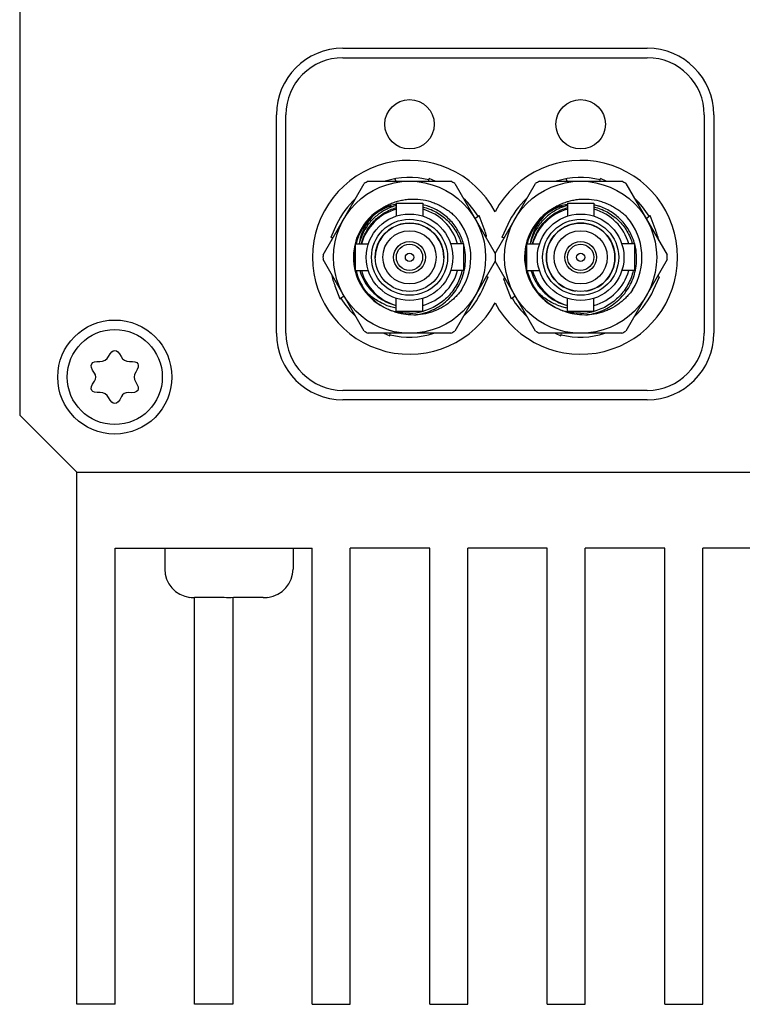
# Model space of a CAD drawing. Header units: millimetres. Extents: x 756 to 1110, y 56 to 256.
# Tile 2 of 9: x 1024 to 1062, y 101 to 153. Entities that reach past the tile are written whole.
import ezdxf

# ---------------------------------------------------------------- set-up
doc = ezdxf.new("R2010")
doc.units = ezdxf.units.MM
doc.header["$LTSCALE"] = 16.335
doc.layers.add('D-01-35-26-0DXF_CONTINUOUS_LINE', color=7, linetype='CONTINUOUS')

msp = doc.modelspace()

# ---------------------------------------------------------------- linework, layer by layer
at = {"layer": 'D-01-35-26-0DXF_CONTINUOUS_LINE', "linetype": 'Continuous', "lineweight": 30}
for p, q in [((1023.947, 202.492), (1023.947, 132.492)), ((1040.947, 151.792), (1056.947, 151.792)), ((1040.947, 151.292), (1056.947, 151.292)), ((1037.447, 136.792), (1037.447, 148.292)), ((1037.947, 136.792), (1037.947, 148.292)), ((1059.947, 148.292), (1059.947, 136.792)), ((1060.447, 148.292), (1060.447, 136.792)), ((1039.899, 140.914), (1042.067, 144.67)), ((1042.279, 144.792), (1046.616, 144.792)), ((1043.738, 144.792), (1043.682, 144.922)), ((1045.459, 144.792), (1045.483, 144.931)), ((1045.792, 144.792), (1045.483, 144.931)), ((1046.827, 144.67), (1048.947, 140.998)), ((1048.947, 140.998), (1051.067, 144.67)), ((1051.279, 144.792), (1055.616, 144.792)), ((1052.738, 144.792), (1052.682, 144.922)), ((1054.459, 144.792), (1054.483, 144.931)), ((1054.792, 144.792), (1054.483, 144.931)), ((1055.827, 144.67), (1057.996, 140.914)), ((1043.747, 143.642), (1045.147, 143.642)), ((1043.747, 143.642), (1043.747, 142.957)), ((1045.147, 143.642), (1045.147, 142.957)), ((1052.747, 143.642), (1054.147, 143.642)), ((1052.747, 143.642), (1052.747, 142.957)), ((1054.147, 143.642), (1054.147, 142.957)), ((1042.978, 143.338), (1042.968, 143.354)), ((1043.395, 143.467), (1043.587, 143.467)), ((1043.447, 143.415), (1043.445, 143.414)), ((1043.447, 143.414), (1043.445, 143.413)), ((1045.454, 143.467), (1045.447, 143.469)), ((1045.454, 143.468), (1045.448, 143.47)), ((1047.888, 142.833), (1048.106, 142.986)), ((1048.371, 142.289), (1048.106, 142.986)), ((1051.978, 143.338), (1051.968, 143.354)), ((1052.395, 143.467), (1052.587, 143.467)), ((1056.888, 142.833), (1057.106, 142.987)), ((1057.371, 142.289), (1057.106, 142.987)), ((1040.614, 142.509), (1040.308, 141.827)), ((1049.614, 142.509), (1049.308, 141.827)), ((1048.371, 142.289), (1048.373, 142.286)), ((1057.371, 142.289), (1057.373, 142.286)), ((1040.416, 141.809), (1040.308, 141.827)), ((1041.597, 141.492), (1042.283, 141.492)), ((1041.597, 141.492), (1041.597, 140.092)), ((1047.297, 141.492), (1046.612, 141.492)), ((1047.297, 140.092), (1047.297, 141.492)), ((1049.416, 141.809), (1049.308, 141.827)), ((1050.597, 141.492), (1051.283, 141.492)), ((1050.597, 141.492), (1050.597, 140.092)), ((1056.297, 141.492), (1055.612, 141.492)), ((1056.297, 140.092), (1056.297, 141.492)), ((1048.947, 140.998), (1048.947, 140.586)), ((1042.067, 136.914), (1039.899, 140.67)), ((1048.947, 140.586), (1046.827, 136.914)), ((1051.067, 136.914), (1048.947, 140.586)), ((1057.996, 140.67), (1055.827, 136.914)), ((1041.597, 140.092), (1042.283, 140.092)), ((1047.297, 140.092), (1046.612, 140.092)), ((1050.597, 140.092), (1051.283, 140.092)), ((1056.297, 140.092), (1055.612, 140.092)), ((1048.279, 139.073), (1048.586, 139.757)), ((1048.479, 139.775), (1048.586, 139.757)), ((1057.279, 139.073), (1057.586, 139.757)), ((1057.479, 139.775), (1057.586, 139.757)), ((1040.523, 139.295), (1040.522, 139.298)), ((1040.523, 139.295), (1040.788, 138.598)), ((1047.182, 139.083), (1047.177, 139.075)), ((1047.182, 139.083), (1047.177, 139.075)), ((1047.182, 139.083), (1047.181, 139.081)), ((1047.182, 139.083), (1047.181, 139.081)), ((1049.523, 139.295), (1049.522, 139.298)), ((1049.523, 139.295), (1049.788, 138.598)), ((1056.182, 139.083), (1056.177, 139.075)), ((1056.182, 139.083), (1056.177, 139.075)), ((1056.182, 139.083), (1056.181, 139.081)), ((1056.182, 139.083), (1056.181, 139.081)), ((1041.007, 138.751), (1040.788, 138.598)), ((1043.747, 137.942), (1043.747, 138.627)), ((1045.147, 137.942), (1045.147, 138.627)), ((1050.007, 138.751), (1049.788, 138.598)), ((1052.747, 137.942), (1052.747, 138.627)), ((1054.147, 137.942), (1054.147, 138.627)), ((1045.147, 137.942), (1043.747, 137.942)), ((1045.447, 137.863), (1045.447, 137.932)), ((1054.147, 137.942), (1052.747, 137.942)), ((1054.509, 137.881), (1054.507, 137.956)), ((1046.616, 136.792), (1042.279, 136.792)), ((1043.102, 136.792), (1043.412, 136.653)), ((1043.412, 136.653), (1043.436, 136.792)), ((1055.616, 136.792), (1051.279, 136.792)), ((1052.102, 136.792), (1052.412, 136.653)), ((1052.412, 136.653), (1052.436, 136.792)), ((1056.947, 133.792), (1040.947, 133.792)), ((1056.947, 133.292), (1040.947, 133.292)), ((1023.947, 132.492), (1026.947, 129.492)), ((1026.947, 129.492), (1096.947, 129.492)), ((1026.947, 101.492), (1026.947, 129.492)), ((1028.967, 125.492), (1039.327, 125.492)), ((1028.967, 101.492), (1028.967, 125.492)), ((1031.572, 125.492), (1031.572, 124.392)), ((1038.322, 125.492), (1038.322, 124.392)), ((1039.327, 101.492), (1039.327, 125.492)), ((1045.507, 125.492), (1041.327, 125.492)), ((1041.327, 101.492), (1041.327, 125.492)), ((1045.507, 101.492), (1045.507, 125.492)), ((1051.687, 125.492), (1047.507, 125.492)), ((1047.507, 101.492), (1047.507, 125.492)), ((1051.687, 101.492), (1051.687, 125.492)), ((1057.867, 125.492), (1053.687, 125.492)), ((1053.687, 101.492), (1053.687, 125.492)), ((1057.867, 101.492), (1057.867, 125.492)), ((1064.047, 125.492), (1059.867, 125.492)), ((1059.867, 101.492), (1059.867, 125.492)), ((1032.899, 122.902), (1032.9, 122.91)), ((1034.447, 122.892), (1033.14, 122.892)), ((1033.147, 101.492), (1033.147, 122.892)), ((1034.447, 122.892), (1034.447, 122.91)), ((1035.147, 122.903), (1035.147, 101.492)), ((1035.447, 122.91), (1035.447, 122.892)), ((1036.754, 122.892), (1035.447, 122.892)), ((1036.994, 122.91), (1036.995, 122.902)), ((1028.967, 101.492), (1026.947, 101.492)), ((1035.147, 101.492), (1033.147, 101.492)), ((1039.327, 101.492), (1041.327, 101.492)), ((1045.507, 101.492), (1047.507, 101.492)), ((1051.687, 101.492), (1053.687, 101.492)), ((1057.867, 101.492), (1059.867, 101.492))]:
    msp.add_line(p, q, dxfattribs=at)
for centre, radius in [((1044.447, 147.792), 1.3), ((1053.447, 147.792), 1.3), ((1044.447, 140.792), 4), ((1053.447, 140.792), 4), ((1044.447, 140.792), 2.275), ((1044.447, 140.792), 2.275), ((1053.447, 140.792), 2.275), ((1053.447, 140.792), 2.275), ((1044.447, 140.792), 2), ((1044.447, 140.792), 2), ((1044.447, 140.792), 1.8), ((1053.447, 140.792), 2), ((1053.447, 140.792), 2), ((1053.447, 140.792), 1.8), ((1044.447, 140.792), 1.4), ((1044.447, 140.792), 1.4), ((1053.447, 140.792), 1.4), ((1053.447, 140.792), 1.4), ((1044.447, 140.792), 0.835), ((1044.447, 140.792), 0.835), ((1044.447, 140.792), 0.69), ((1044.447, 140.792), 0.69), ((1053.447, 140.792), 0.835), ((1053.447, 140.792), 0.835), ((1053.447, 140.792), 0.69), ((1053.447, 140.792), 0.69), ((1044.447, 140.792), 0.22), ((1044.447, 140.792), 0.22), ((1053.447, 140.792), 0.22), ((1053.447, 140.792), 0.22), ((1028.947, 134.492), 3), ((1028.947, 134.492), 2.5)]:
    msp.add_circle(centre, radius, dxfattribs=at)
for centre, radius, start, end in [((1040.947, 148.292), 3.5, 90, 180), ((1056.947, 148.292), 3.5, 0, 90), ((1040.947, 148.292), 3, 90, 180), ((1056.947, 148.292), 3, 0, 90), ((1044.447, 140.792), 5.1, 28.0728, 331.9274), ((1053.447, 140.792), 5.1, 208.0728, 151.9274), ((1044.447, 140.792), 4.55, 118.4636, 121.5366), ((1044.447, 140.792), 4.2, 75.9, 107.742), ((1044.447, 140.792), 4.55, 58.4636, 61.5366), ((1053.447, 140.792), 4.55, 118.4636, 121.5366), ((1053.447, 140.792), 4.2, 75.9, 107.742), ((1053.447, 140.792), 4.55, 58.4636, 61.5366), ((1044.447, 140.792), 4.2, 132.2556, 155.8632), ((1044.175, 140.811), 2.796, 105.0924, 115.3592), ((1044.175, 140.811), 2.796, 98.7935, 105.0818), ((1044.522, 140.79), 2.836, 105.8627, 109.2567), ((1044.521, 140.795), 2.831, 70.8977, 77.2184), ((1044.447, 140.792), 4.2, 30.9, 47.7519), ((1053.447, 140.792), 4.2, 132.2556, 155.8632), ((1053.176, 140.809), 2.798, 106.3128, 115.3578), ((1053.175, 140.811), 2.796, 98.7945, 106.2989), ((1053.522, 140.79), 2.836, 105.8627, 109.2553), ((1053.522, 140.798), 2.828, 72.1091, 77.2211), ((1053.519, 140.789), 2.838, 70.7613, 72.1098), ((1053.447, 140.792), 4.2, 30.9, 47.7519), ((1044.447, 140.792), 2.95, 120.0001, 246.6736), ((1044.447, 140.792), 2.9, 131.1425, 166.0291), ((1044.447, 140.792), 2.625, 105.4725, 164.5294), ((1044.447, 140.792), 2.625, 105.4676, 164.5334), ((1044.519, 140.799), 2.826, 112.8852, 117.5071), ((1044.518, 140.801), 2.825, 112.3333, 112.8842), ((1044.521, 140.795), 2.831, 109.2566, 112.2847), ((1044.447, 140.792), 2.625, 15.4702, 74.5281), ((1044.447, 140.792), 2.625, 15.4669, 74.5338), ((1044.518, 140.787), 2.84, 70.2791, 70.76), ((1046.78, 144.866), 2.3, 303.5542, 305.2121), ((1053.447, 140.792), 2.95, 120.0001, 246.6736), ((1053.447, 140.792), 2.9, 131.1425, 166.0291), ((1053.447, 140.792), 2.625, 105.4725, 164.5289), ((1053.447, 140.792), 2.625, 105.4672, 164.5334), ((1053.519, 140.8), 2.826, 113.5379, 117.8398), ((1053.52, 140.796), 2.83, 109.2548, 113.535), ((1053.447, 140.792), 2.625, 15.4707, 74.5281), ((1053.447, 140.792), 2.625, 15.4669, 74.5334), ((1053.518, 140.787), 2.84, 70.2796, 70.7614), ((1044.447, 140.792), 1.8, 359.143, 180.8573), ((1044.447, 140.792), 3.225, 327.9897, 40.2501), ((1053.447, 140.792), 1.8, 278.8151, 261.1872), ((1053.447, 140.792), 3.225, 327.9897, 40.2501), ((1044.447, 140.792), 4.2, 16.114, 20.8364), ((1053.447, 140.792), 5.1, 166.7873, 168.0715), ((1053.447, 140.792), 4.2, 12.2582, 20.8364), ((1044.447, 140.792), 4.2, 165.9, 167.7418), ((1044.447, 140.792), 4.55, 178.4636, 181.5366), ((1044.447, 140.792), 2.9, 169.4089, 190.5912), ((1053.447, 140.792), 2.9, 169.4089, 190.5912), ((1053.447, 140.792), 4.55, 358.4636, 1.5366), ((1044.447, 140.792), 4.2, 192.2582, 200.8364), ((1044.447, 140.792), 2.9, 193.9712, 205.5876), ((1044.447, 140.792), 2.625, 195.4753, 254.5281), ((1044.447, 140.792), 2.625, 195.4669, 254.5324), ((1044.447, 140.792), 2.625, 285.4725, 344.5244), ((1044.447, 140.792), 2.625, 285.4662, 344.5334), ((1053.447, 140.792), 2.9, 193.9712, 205.5876), ((1053.447, 140.792), 2.625, 195.4748, 254.5281), ((1053.447, 140.792), 2.625, 195.4669, 254.5329), ((1053.447, 140.792), 2.625, 285.4725, 344.5249), ((1053.447, 140.792), 2.625, 285.4666, 344.5334), ((1053.447, 140.792), 4.2, 345.9, 347.7418), ((1048.974, 142.008), 2.285, 257.5109, 260.2168), ((1044.447, 140.792), 5.1, 346.7873, 348.0715), ((1053.447, 140.792), 4.2, 196.114, 200.8364), ((1044.447, 140.792), 4.2, 312.2555, 335.8449), ((1053.447, 140.792), 4.2, 312.2555, 335.8449), ((1042.115, 136.718), 2.3, 123.5542, 125.2121), ((1044.447, 140.792), 4.2, 210.9, 227.7519), ((1053.447, 140.792), 4.2, 210.9, 227.7519), ((1044.182, 140.796), 2.696, 248.4341, 254.3181), ((1044.66, 140.802), 3.05, 243.0809, 247.8008), ((1044.178, 140.782), 2.681, 254.3196, 260.7556), ((1044.383, 140.762), 2.914, 271.2628, 284.6344), ((1053.182, 140.796), 2.696, 248.5856, 255.5675), ((1053.66, 140.802), 3.05, 243.0809, 247.8008), ((1053.177, 140.779), 2.678, 255.572, 260.7586), ((1053.383, 140.762), 2.914, 271.2628, 284.6326), ((1053.373, 140.793), 3.056, 276.3658, 291.7995), ((1040.947, 136.792), 3.5, 180, 270), ((1040.947, 136.792), 3, 180, 270), ((1044.447, 140.792), 4.55, 238.4636, 241.5366), ((1044.447, 140.792), 4.2, 255.9, 287.742), ((1044.447, 140.792), 4.55, 298.4636, 301.5366), ((1053.447, 140.792), 4.55, 238.4636, 241.5366), ((1053.447, 140.792), 4.2, 255.9, 287.742), ((1053.447, 140.792), 4.55, 298.4636, 301.5366), ((1056.947, 136.792), 3.5, 270, 0), ((1056.947, 136.792), 3, 270, 0), ((1028.191, 135.802), 0.488, 267.1925, 332.8075), ((1029.688, 135.775), 0.462, 206.7658, 273.2342), ((1027.574, 134.492), 0.372, 325.3043, 34.6957), ((1030.459, 134.492), 0.488, 147.1925, 212.8075), ((1028.207, 133.209), 0.462, 26.7658, 93.2342), ((1029.634, 133.303), 0.372, 85.3043, 154.6957), ((1033.072, 124.392), 1.5, 180, 263.3683), ((1036.822, 124.392), 1.5, 276.6317, 0), ((1033.14, 124.489), 1.597, 261.3763, 270.0113), ((1036.755, 124.489), 1.597, 269.9887, 278.6237)]:
    msp.add_arc(centre, radius, start, end, dxfattribs=at)
for points, knots in [([(1042.968, 143.354), (1043.043, 143.403), (1043.198, 143.495), (1043.44, 143.613), (1043.693, 143.708), (1043.952, 143.781), (1044.218, 143.831), (1044.575, 143.866), (1045.026, 143.85), (1045.467, 143.756), (1045.806, 143.634), (1046.051, 143.521), (1046.285, 143.388), (1046.508, 143.236), (1046.717, 143.065), (1046.847, 142.941), (1046.909, 142.876)], [0, 0, 0, 0, 0.062515, 0.125029, 0.187543, 0.250058, 0.312573, 0.375088, 0.499997, 0.624905, 0.687419, 0.749934, 0.81245, 0.874967, 0.937483, 1, 1, 1, 1]), ([(1051.968, 143.354), (1052.043, 143.403), (1052.198, 143.495), (1052.44, 143.613), (1052.693, 143.708), (1052.952, 143.781), (1053.218, 143.831), (1053.575, 143.866), (1054.026, 143.85), (1054.467, 143.756), (1054.806, 143.634), (1055.051, 143.521), (1055.285, 143.388), (1055.508, 143.236), (1055.717, 143.065), (1055.847, 142.941), (1055.909, 142.876)], [0, 0, 0, 0, 0.062515, 0.125029, 0.187543, 0.250058, 0.312573, 0.375088, 0.499997, 0.624905, 0.687419, 0.749934, 0.81245, 0.874967, 0.937483, 1, 1, 1, 1]), ([(1042.539, 142.976), (1042.443, 142.874), (1042.264, 142.656), (1042.044, 142.295), (1041.88, 141.905), (1041.813, 141.631), (1041.791, 141.492)], [0, 0, 0, 0, 0.249975, 0.500038, 0.750091, 1, 1, 1, 1]), ([(1043.213, 143.306), (1043.038, 143.215), (1042.706, 142.995), (1042.291, 142.567), (1041.977, 142.06), (1041.844, 141.684), (1041.798, 141.492)], [0, 0, 0, 0, 0.250013, 0.499995, 0.749963, 1, 1, 1, 1]), ([(1041.911, 141.492), (1041.939, 141.604), (1042.009, 141.825), (1042.158, 142.139), (1042.346, 142.431), (1042.57, 142.696), (1042.827, 142.931), (1043.111, 143.13), (1043.419, 143.291), (1043.636, 143.371), (1043.747, 143.404)], [0, 0, 0, 0, 0.124997, 0.250001, 0.375005, 0.500006, 0.625005, 0.750002, 0.875, 1, 1, 1, 1]), ([(1043.395, 143.467), (1043.24, 143.411), (1042.939, 143.271), (1042.667, 143.081), (1042.539, 142.976)], [0, 0, 0, 0, 0.499998, 1, 1, 1, 1]), ([(1045.147, 143.441), (1045.267, 143.412), (1045.502, 143.34), (1045.837, 143.185), (1046.149, 142.987), (1046.432, 142.749), (1046.68, 142.475), (1046.889, 142.171), (1047.057, 141.842), (1047.14, 141.61), (1047.173, 141.492)], [0, 0, 0, 0, 0.124999, 0.249993, 0.374987, 0.499984, 0.624983, 0.749988, 0.874996, 1, 1, 1, 1]), ([(1047.29, 141.49), (1047.26, 141.602), (1047.186, 141.822), (1047.036, 142.137), (1046.85, 142.432), (1046.629, 142.702), (1046.378, 142.943), (1046.1, 143.154), (1045.799, 143.329), (1045.586, 143.421), (1045.477, 143.46)], [0, 0, 0, 0, 0.12499, 0.249993, 0.374996, 0.499986, 0.624991, 0.749992, 0.874996, 1, 1, 1, 1]), ([(1051.539, 142.976), (1051.443, 142.874), (1051.264, 142.656), (1051.044, 142.295), (1050.88, 141.905), (1050.813, 141.631), (1050.791, 141.492)], [0, 0, 0, 0, 0.249975, 0.500038, 0.750091, 1, 1, 1, 1]), ([(1052.199, 143.299), (1052.026, 143.207), (1051.697, 142.987), (1051.286, 142.56), (1050.975, 142.056), (1050.844, 141.683), (1050.799, 141.492)], [0, 0, 0, 0, 0.250012, 0.499995, 0.749962, 1, 1, 1, 1]), ([(1050.911, 141.492), (1050.939, 141.604), (1051.009, 141.825), (1051.158, 142.139), (1051.346, 142.431), (1051.57, 142.697), (1051.827, 142.931), (1052.111, 143.13), (1052.419, 143.291), (1052.636, 143.371), (1052.747, 143.404)], [0, 0, 0, 0, 0.124997, 0.250001, 0.375005, 0.500006, 0.625005, 0.750002, 0.875, 1, 1, 1, 1]), ([(1052.395, 143.467), (1052.24, 143.411), (1051.939, 143.271), (1051.666, 143.081), (1051.539, 142.976)], [0, 0, 0, 0, 0.499998, 1, 1, 1, 1]), ([(1054.147, 143.441), (1054.267, 143.412), (1054.502, 143.34), (1054.837, 143.185), (1055.149, 142.987), (1055.432, 142.749), (1055.68, 142.475), (1055.889, 142.171), (1056.057, 141.842), (1056.14, 141.61), (1056.173, 141.492)], [0, 0, 0, 0, 0.124999, 0.249993, 0.374987, 0.499984, 0.624983, 0.749988, 0.874996, 1, 1, 1, 1]), ([(1056.29, 141.49), (1056.26, 141.602), (1056.186, 141.822), (1056.036, 142.137), (1055.85, 142.432), (1055.629, 142.702), (1055.378, 142.943), (1055.1, 143.154), (1054.799, 143.329), (1054.586, 143.421), (1054.477, 143.46)], [0, 0, 0, 0, 0.12499, 0.249993, 0.374996, 0.499986, 0.624991, 0.749992, 0.874996, 1, 1, 1, 1]), ([(1047.391, 140.792), (1047.387, 140.961), (1047.363, 141.187), (1047.312, 141.407), (1047.298, 141.461)], [0, 0, 0, 0, 0.749777, 1, 1, 1, 1]), ([(1056.391, 140.792), (1056.387, 140.961), (1056.363, 141.187), (1056.312, 141.407), (1056.298, 141.461)], [0, 0, 0, 0, 0.749777, 1, 1, 1, 1]), ([(1045.447, 137.931), (1045.591, 137.985), (1045.871, 138.115), (1046.256, 138.371), (1046.597, 138.684), (1046.886, 139.045), (1047.116, 139.446), (1047.281, 139.878), (1047.377, 140.331), (1047.395, 140.639), (1047.391, 140.792)], [0, 0, 0, 0, 0.125008, 0.250012, 0.375014, 0.500009, 0.625004, 0.749997, 0.874999, 1, 1, 1, 1]), ([(1054.508, 137.955), (1054.648, 138.011), (1054.92, 138.144), (1055.294, 138.402), (1055.624, 138.714), (1055.904, 139.072), (1056.126, 139.468), (1056.285, 139.894), (1056.378, 140.339), (1056.395, 140.641), (1056.391, 140.792)], [0, 0, 0, 0, 0.125008, 0.250012, 0.375013, 0.500009, 0.625003, 0.749996, 0.875, 1, 1, 1, 1]), ([(1041.835, 140.092), (1041.88, 139.942), (1041.995, 139.649), (1042.242, 139.248), (1042.555, 138.895), (1042.801, 138.7), (1042.932, 138.614)], [0, 0, 0, 0, 0.250042, 0.500011, 0.750008, 1, 1, 1, 1]), ([(1047.211, 140.092), (1047.182, 139.965), (1047.107, 139.715), (1046.944, 139.359), (1046.734, 139.029), (1046.482, 138.73), (1046.192, 138.467), (1045.869, 138.245), (1045.52, 138.069), (1045.273, 137.983), (1045.147, 137.949)], [0, 0, 0, 0, 0.124996, 0.249997, 0.375001, 0.500004, 0.625003, 0.750001, 0.875, 1, 1, 1, 1]), ([(1050.835, 140.092), (1050.88, 139.942), (1050.995, 139.649), (1051.242, 139.248), (1051.555, 138.895), (1051.801, 138.7), (1051.932, 138.614)], [0, 0, 0, 0, 0.250042, 0.500011, 0.750008, 1, 1, 1, 1]), ([(1056.211, 140.092), (1056.182, 139.965), (1056.107, 139.715), (1055.944, 139.359), (1055.734, 139.029), (1055.482, 138.73), (1055.192, 138.467), (1054.869, 138.245), (1054.52, 138.069), (1054.273, 137.984), (1054.147, 137.949)], [0, 0, 0, 0, 0.124996, 0.249997, 0.375001, 0.500004, 0.625003, 0.750001, 0.875, 1, 1, 1, 1]), ([(1041.832, 139.54), (1041.903, 139.38), (1042.075, 139.074), (1042.411, 138.668), (1042.815, 138.33), (1043.12, 138.156), (1043.279, 138.083)], [0, 0, 0, 0, 0.249989, 0.499982, 0.749983, 1, 1, 1, 1]), ([(1050.832, 139.54), (1050.903, 139.38), (1051.075, 139.074), (1051.411, 138.668), (1051.815, 138.33), (1052.12, 138.156), (1052.279, 138.083)], [0, 0, 0, 0, 0.249989, 0.499982, 0.749983, 1, 1, 1, 1]), ([(1043.191, 138.289), (1042.992, 138.368), (1042.613, 138.572), (1042.287, 138.852), (1042.141, 139.008)], [0, 0, 0, 0, 0.500099, 1, 1, 1, 1]), ([(1047.181, 139.081), (1047.13, 139.011), (1047.024, 138.875), (1046.849, 138.684), (1046.66, 138.508), (1046.389, 138.294), (1046.094, 138.113), (1045.78, 137.971), (1045.454, 137.856), (1045.031, 137.765), (1044.513, 137.743), (1044.083, 137.8), (1043.75, 137.888), (1043.587, 137.946), (1043.508, 137.979)], [0, 0, 0, 0, 0.062529, 0.125057, 0.187586, 0.250115, 0.37507, 0.437597, 0.500125, 0.625066, 0.750006, 0.874946, 0.937474, 1, 1, 1, 1]), ([(1052.198, 138.287), (1051.998, 138.365), (1051.616, 138.57), (1051.287, 138.852), (1051.141, 139.008)], [0, 0, 0, 0, 0.500097, 1, 1, 1, 1]), ([(1056.181, 139.081), (1056.13, 139.011), (1056.024, 138.875), (1055.849, 138.684), (1055.66, 138.508), (1055.389, 138.294), (1055.094, 138.113), (1054.779, 137.971), (1054.454, 137.856), (1054.031, 137.765), (1053.512, 137.743), (1053.083, 137.8), (1052.75, 137.888), (1052.587, 137.946), (1052.508, 137.979)], [0, 0, 0, 0, 0.062529, 0.125057, 0.187586, 0.250115, 0.37507, 0.437597, 0.500125, 0.625066, 0.750006, 0.874946, 0.937474, 1, 1, 1, 1]), ([(1042.932, 138.614), (1043.056, 138.532), (1043.319, 138.388), (1043.603, 138.292), (1043.747, 138.256)], [0, 0, 0, 0, 0.499999, 1, 1, 1, 1]), ([(1051.932, 138.614), (1052.056, 138.532), (1052.319, 138.388), (1052.603, 138.292), (1052.747, 138.256)], [0, 0, 0, 0, 0.499999, 1, 1, 1, 1]), ([(1044.447, 137.848), (1044.289, 137.845), (1043.97, 137.863), (1043.659, 137.932), (1043.508, 137.979)], [0, 0, 0, 0, 0.500005, 1, 1, 1, 1]), ([(1044.711, 137.755), (1044.774, 137.762), (1045.024, 137.798), (1045.27, 137.865), (1045.447, 137.931)], [0, 0, 0, 0, 0.250237, 1, 1, 1, 1]), ([(1053.447, 137.848), (1053.289, 137.845), (1052.97, 137.863), (1052.659, 137.932), (1052.508, 137.979)], [0, 0, 0, 0, 0.500005, 1, 1, 1, 1]), ([(1028.625, 135.579), (1028.732, 135.788), (1028.949, 135.999), (1029.166, 135.784), (1029.275, 135.567)], [0, 0, 0, 0, 0.495395, 1, 1, 1, 1]), ([(1027.88, 134.704), (1027.725, 134.928), (1027.632, 135.241), (1027.933, 135.326), (1028.167, 135.314)], [0, 0, 0, 0, 0.520767, 1, 1, 1, 1]), ([(1029.714, 135.314), (1029.956, 135.327), (1030.251, 135.247), (1030.177, 134.954), (1030.049, 134.756)], [0, 0, 0, 0, 0.504605, 1, 1, 1, 1]), ([(1028.18, 133.671), (1027.938, 133.657), (1027.631, 133.741), (1027.725, 134.056), (1027.88, 134.28)], [0, 0, 0, 0, 0.483833, 1, 1, 1, 1]), ([(1030.049, 134.228), (1030.177, 134.03), (1030.253, 133.727), (1029.936, 133.652), (1029.664, 133.674)], [0, 0, 0, 0, 0.479233, 1, 1, 1, 1]), ([(1029.297, 133.462), (1029.181, 133.216), (1028.955, 132.976), (1028.729, 133.201), (1028.619, 133.417)], [0, 0, 0, 0, 0.516167, 1, 1, 1, 1]), ([(1034.447, 122.91), (1034.614, 122.904), (1034.947, 122.9), (1035.281, 122.904), (1035.447, 122.91)], [0, 0, 0, 0, 0.5, 1, 1, 1, 1])]:
    msp.add_open_spline(points, degree=3, knots=knots, dxfattribs=at)

doc.saveas('drawing.dxf')
